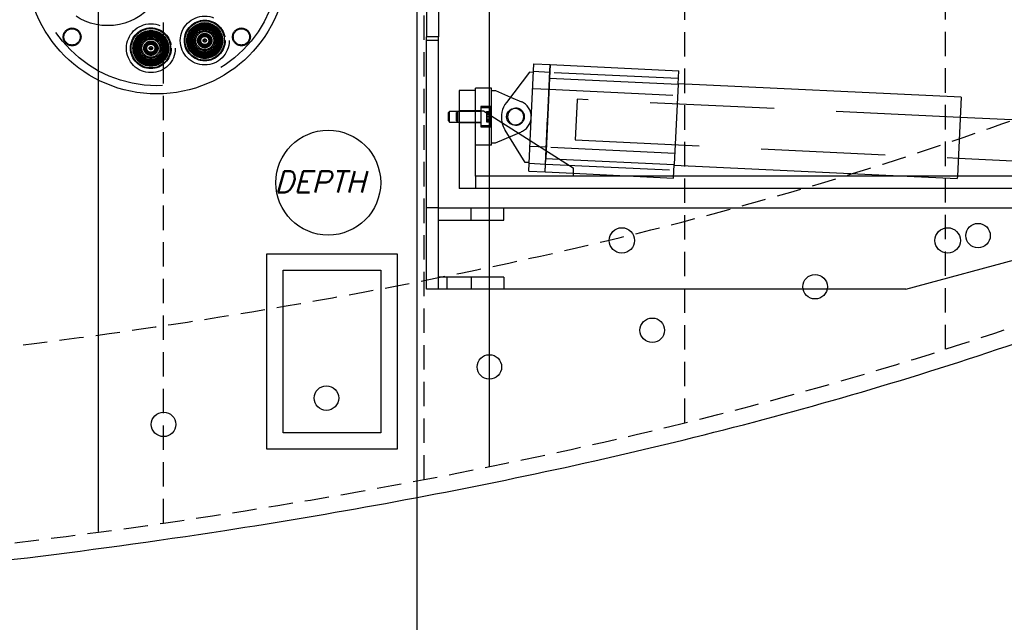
# Model space of a CAD drawing. Extents: x -184.4 to -118.8, y 116.3 to 158.3.
# Tile 2 of 16: x -168.2 to -153, y 116.3 to 125.6. Entities that reach past the tile are written whole.
import ezdxf

# ---------------------------------------------------------------- set-up
doc = ezdxf.new("R2010")
doc.units = 0
doc.header["$LTSCALE"] = 1.5
doc.header["$MEASUREMENT"] = 0
doc.linetypes.add('HIDDEN', pattern=[0.375, 0.25, -0.125])
doc.linetypes.add('SLDHIDDEN0', pattern=[1.905, 1.27, -0.635])
doc.layers.get('0').update_dxf_attribs({"linetype": 'CONTINUOUS'})
for name, color, linetype in [('ANTENNA', 2, 'CONTINUOUS'), ('DEVICE_WATCHDOG', 7, 'CONTINUOUS'), ('HULL', 7, 'CONTINUOUS'), ('SENSOR_DEPTH', 140, 'CONTINUOUS'), ('STATION12', 50, 'CONTINUOUS'), ('STATION13', 90, 'CONTINUOUS'), ('TAIL', 140, 'CONTINUOUS')]:
    doc.layers.add(name, color=color, linetype=linetype)
doc.styles.add('ENGR', font='Romans', dxfattribs={"oblique": 15})

msp = doc.modelspace()

# ---------------------------------------------------------------- linework, layer by layer
msp.add_xline((-162.053, 151.548), (0, 1))
at = {"layer": 'ANTENNA', "linetype": 'CONTINUOUS'}
for centre, radius in [((-166.051, 126.435), 2), ((-166.141, 125.136), 0.005), ((-165.314, 125.254), 0.005)]:
    msp.add_circle(centre, radius, dxfattribs=at)
at = {"layer": 'ANTENNA', "linetype": 'SLDHIDDEN0'}
for centre, radius in [((-166.051, 126.435), 1.875), ((-166.803, 126.369), 0.886), ((-165.314, 125.254), 0.375), ((-167.35, 125.31), 0.137), ((-167.35, 125.31), 0.125), ((-166.141, 125.136), 0.375), ((-166.141, 125.136), 0.313), ((-166.141, 125.136), 0.312), ((-166.141, 125.136), 0.302), ((-165.314, 125.254), 0.313), ((-165.314, 125.254), 0.312), ((-165.314, 125.254), 0.302), ((-165.314, 125.254), 0.275), ((-165.314, 125.254), 0.262), ((-165.314, 125.254), 0.25), ((-165.314, 125.254), 0.237), ((-165.314, 125.254), 0.229), ((-165.314, 125.254), 0.225), ((-165.314, 125.254), 0.219), ((-165.314, 125.254), 0.209), ((-165.314, 125.254), 0.207), ((-165.314, 125.254), 0.199), ((-165.314, 125.254), 0.198), ((-165.314, 125.254), 0.189), ((-165.314, 125.254), 0.187), ((-165.314, 125.254), 0.182), ((-165.314, 125.254), 0.179), ((-165.314, 125.254), 0.177), ((-164.751, 125.31), 0.137), ((-164.751, 125.31), 0.125), ((-166.141, 125.136), 0.275), ((-166.141, 125.136), 0.262), ((-166.141, 125.136), 0.25), ((-166.141, 125.136), 0.237), ((-166.141, 125.136), 0.229), ((-166.141, 125.136), 0.225), ((-166.141, 125.136), 0.219), ((-166.141, 125.136), 0.209), ((-166.141, 125.136), 0.207), ((-166.141, 125.136), 0.199), ((-166.141, 125.136), 0.198), ((-166.141, 125.136), 0.189), ((-166.141, 125.136), 0.187), ((-166.141, 125.136), 0.182), ((-166.141, 125.136), 0.179), ((-166.141, 125.136), 0.177), ((-166.141, 125.136), 0.157), ((-165.314, 125.254), 0.157), ((-165.314, 125.254), 0.138), ((-165.314, 125.254), 0.11), ((-165.314, 125.254), 0.11), ((-165.314, 125.254), 0.1), ((-165.314, 125.254), 0.0875), ((-165.314, 125.254), 0.0725), ((-165.314, 125.254), 0.0666), ((-165.314, 125.254), 0.0625), ((-165.314, 125.254), 0.025), ((-166.141, 125.136), 0.138), ((-166.141, 125.136), 0.11), ((-166.141, 125.136), 0.11), ((-166.141, 125.136), 0.1), ((-166.141, 125.136), 0.0875), ((-166.141, 125.136), 0.0725), ((-166.141, 125.136), 0.0666), ((-166.141, 125.136), 0.0625), ((-166.141, 125.136), 0.025)]:
    msp.add_circle(centre, radius, dxfattribs=at)
at = {"layer": 'DEVICE_WATCHDOG'}
for points in [[(-162.361, 121.979), (-162.361, 118.979), (-164.361, 118.979), (-164.361, 121.979)], [(-162.611, 121.729), (-162.611, 119.229), (-164.111, 119.229), (-164.111, 121.729)]]:
    msp.add_lwpolyline(points, close=True, dxfattribs=at)
at = {"layer": 'HULL', "color": 1, "linetype": 'HIDDEN'}
for p, q in [((-165.946, 117.845), (-165.946, 135.025)), ((-161.946, 118.515), (-161.946, 134.355)), ((-157.946, 119.385), (-157.946, 133.485)), ((-153.946, 120.515), (-153.946, 132.355))]:
    msp.add_line(p, q, dxfattribs=at)
at = {"layer": 'HULL'}
for centre in [(-153.446, 122.259), (-155.946, 121.474), (-158.446, 120.806), (-160.946, 120.243), (-163.446, 119.764), (-165.946, 119.361)]:
    msp.add_circle(centre, 0.188, dxfattribs=at)
at = {"layer": 'HULL', "linetype": 'HIDDEN'}
for points, knots in [([(-173.136, 120.038), (-172.097, 120.134), (-171.057, 120.239), (-168.776, 120.493), (-167.544, 120.644), (-165.001, 121.013), (-163.68, 121.236), (-161.051, 121.742), (-159.752, 122.024), (-157.188, 122.667), (-155.919, 123.029), (-153.603, 123.778), (-152.547, 124.156), (-150.988, 124.766), (-150.475, 124.976), (-149.969, 125.192)], [93.08635, 93.08635, 93.08635, 93.08635, 96.275814, 96.275814, 100.099107, 100.099107, 104.254415, 104.254415, 108.409722, 108.409722, 112.56503, 112.56503, 116.105941, 116.105941, 117.858875, 117.858875, 117.858875, 117.858875]), ([(-179.437, 116.573), (-177.605, 116.675), (-174.437, 116.889), (-169.94, 117.33), (-165.933, 117.816), (-161.927, 118.487), (-157.915, 119.348), (-153.9, 120.477), (-150.867, 121.568), (-149.172, 122.27), (-148.788, 122.435)], [86.493229, 86.493229, 86.493229, 86.493229, 91.998394, 96.017362, 100.048491, 104.104215, 108.197734, 112.354283, 116.605589, 117.858875, 117.858875, 117.858875, 117.858875])]:
    msp.add_open_spline(points, degree=3, knots=knots, dxfattribs=at)
at = {"layer": 'HULL'}
msp.add_open_spline([(-179.437, 116.322), (-178.949, 116.349), (-178.461, 116.378), (-175.806, 116.545), (-173.64, 116.716), (-169.316, 117.149), (-167.156, 117.4), (-163.359, 117.987), (-161.719, 118.286), (-158.458, 118.984), (-156.837, 119.387), (-153.634, 120.328), (-152.052, 120.865), (-149.922, 121.691), (-149.353, 121.922), (-148.788, 122.163)], degree=3, knots=[86.479217, 86.479217, 86.479217, 86.479217, 87.943917, 87.943917, 94.451676, 94.451676, 100.959435, 100.959435, 105.945501, 105.945501, 110.931566, 110.931566, 115.917632, 115.917632, 117.752109, 117.752109, 117.752109, 117.752109], dxfattribs=at)
at = {"layer": 'SENSOR_DEPTH'}
msp.add_circle((-163.419, 123.072), 0.805, dxfattribs=at)
at = {"layer": 'STATION12'}
msp.add_line((-166.946, 117.714), (-166.946, 135.163), dxfattribs=at)
at = {"layer": 'STATION13'}
msp.add_line((-160.946, 118.72), (-160.946, 134.158), dxfattribs=at)
at = {"layer": 'TAIL', "linetype": 'CONTINUOUS'}
for p, q in [((-161.912, 127.558), (-161.912, 125.312)), ((-161.724, 127.558), (-161.724, 125.312)), ((-161.912, 121.435), (-161.912, 125.312)), ((-161.724, 125.312), (-161.912, 125.312)), ((-161.724, 121.435), (-161.724, 125.312)), ((-160.319, 123.716), (-160.263, 124.897)), ((-160.263, 124.897), (-160.013, 124.885)), ((-160.076, 123.562), (-160.013, 124.885)), ((-160.013, 124.885), (-160.052, 124.061)), ((-160.013, 124.885), (-158.04, 124.791)), ((-160.329, 124.768), (-160.683, 124.305)), ((-160.269, 124.765), (-160.329, 124.768)), ((-160.023, 124.678), (-160.076, 123.562)), ((-160.023, 124.678), (-158.05, 124.584)), ((-158.05, 124.584), (-158.04, 124.791)), ((-158.05, 124.584), (-158.109, 123.35)), ((-153.705, 124.385), (-158.05, 124.591)), ((-161.411, 124.485), (-161.411, 122.985)), ((-161.161, 124.485), (-161.411, 124.485)), ((-161.161, 124.485), (-161.411, 124.485)), ((-161.161, 124.485), (-161.161, 124.522)), ((-160.911, 124.522), (-161.161, 124.522)), ((-161.161, 124.173), (-161.161, 124.485)), ((-160.911, 124.093), (-160.911, 124.522)), ((-160.911, 124.485), (-160.851, 124.485)), ((-160.851, 124.485), (-160.621, 124.386)), ((-153.705, 124.385), (-153.762, 123.173)), ((-161.557, 124.167), (-161.575, 124.148)), ((-161.575, 124.021), (-161.575, 124.148)), ((-161.411, 124.167), (-161.557, 124.167)), ((-161.557, 124.003), (-161.557, 124.167)), ((-161.161, 124.173), (-161.036, 124.173)), ((-161.161, 124.173), (-161.036, 124.173)), ((-161.036, 124.173), (-159.661, 123.298)), ((-161.036, 124.173), (-159.661, 123.298)), ((-161.036, 124.173), (-161.036, 124.173)), ((-151.608, 123.972), (-153.719, 124.073)), ((-161.575, 124.021), (-161.557, 124.003)), ((-161.557, 124.003), (-161.411, 124.003)), ((-160.091, 123.237), (-160.052, 124.061)), ((-160.052, 124.061), (-160.052, 124.061)), ((-160.052, 124.061), (-160.052, 124.061)), ((-159.876, 123.434), (-158.109, 123.35)), ((-158.119, 123.143), (-158.109, 123.35)), ((-158.109, 123.343), (-154.531, 123.173)), ((-153.749, 123.448), (-151.637, 123.348)), ((-159.661, 123.298), (-159.661, 123.173)), ((-159.661, 123.216), (-158.119, 123.143)), ((-151.136, 123.173), (-159.661, 123.173)), ((-158.741, 123.173), (-159.661, 123.173)), ((-151.136, 123.173), (-158.117, 123.173)), ((-151.136, 122.985), (-161.411, 122.985)), ((-161.724, 122.685), (-161.224, 122.685)), ((-161.224, 122.497), (-161.224, 122.685)), ((-161.224, 122.685), (-160.724, 122.685)), ((-160.724, 122.685), (-152.224, 122.685)), ((-160.724, 122.497), (-160.724, 122.685)), ((-161.724, 122.497), (-161.224, 122.497)), ((-161.224, 122.497), (-160.724, 122.497)), ((-154.556, 121.435), (-150.849, 122.435)), ((-161.224, 121.623), (-161.724, 121.623)), ((-161.224, 121.623), (-161.224, 121.435)), ((-160.724, 121.623), (-161.224, 121.623)), ((-160.724, 121.623), (-160.724, 121.435)), ((-161.724, 121.435), (-161.912, 121.435)), ((-161.224, 121.435), (-161.724, 121.435)), ((-160.724, 121.435), (-161.224, 121.435)), ((-154.556, 121.435), (-160.724, 121.435))]:
    msp.add_line(p, q, dxfattribs=at)
at = {"layer": 'TAIL', "linetype": 'SLDHIDDEN0'}
for p, q in [((-161.724, 125.256), (-161.912, 125.256)), ((-160.023, 124.678), (-160.013, 124.885)), ((-160.019, 124.765), (-160.268, 124.777)), ((-158.046, 124.67), (-160.019, 124.764)), ((-160.621, 124.386), (-160.453, 124.315)), ((-160.281, 124.517), (-160.031, 124.505)), ((-160.031, 124.507), (-158.058, 124.413)), ((-161.075, 124.241), (-161.075, 124.085)), ((-160.911, 124.241), (-161.075, 124.241)), ((-159.599, 124.34), (-159.628, 123.728)), ((-153.719, 124.073), (-159.599, 124.352)), ((-159.599, 124.352), (-159.599, 124.34)), ((-161.432, 124.167), (-161.45, 124.148)), ((-161.45, 124.141), (-161.45, 124.148)), ((-161.45, 124.021), (-161.45, 124.141)), ((-161.432, 124.158), (-161.432, 124.167)), ((-161.432, 124.003), (-161.432, 124.158)), ((-161.161, 124.173), (-161.411, 124.173)), ((-161.075, 124.167), (-161.411, 124.167)), ((-161.161, 123.173), (-161.161, 124.173)), ((-161.075, 124.173), (-161.161, 124.173)), ((-160.925, 124.22), (-161.075, 124.22)), ((-161.075, 124.085), (-161.075, 123.928)), ((-160.988, 124.165), (-160.988, 124.134)), ((-160.988, 124.165), (-160.911, 124.165)), ((-160.988, 124.157), (-160.911, 124.157)), ((-160.988, 124.153), (-160.911, 124.153)), ((-160.988, 124.134), (-160.988, 124.054)), ((-160.988, 124.134), (-160.911, 124.134)), ((-160.988, 124.116), (-160.911, 124.116)), ((-160.988, 124.089), (-160.911, 124.089)), ((-160.988, 124.081), (-160.911, 124.081)), ((-160.911, 124.206), (-160.925, 124.22)), ((-160.925, 123.95), (-160.925, 124.22)), ((-160.911, 123.647), (-160.911, 124.093)), ((-161.45, 124.021), (-161.432, 124.003)), ((-161.411, 124.003), (-161.075, 124.003)), ((-161.411, 123.996), (-161.161, 123.996)), ((-161.161, 123.996), (-161.075, 123.996)), ((-161.075, 123.95), (-160.925, 123.95)), ((-161.075, 123.928), (-160.911, 123.928)), ((-160.988, 124.054), (-160.988, 124.005)), ((-160.988, 124.054), (-160.911, 124.054)), ((-160.988, 124.036), (-160.911, 124.036)), ((-160.988, 124.017), (-160.911, 124.017)), ((-160.988, 124.013), (-160.911, 124.013)), ((-160.988, 124.005), (-160.911, 124.005)), ((-160.925, 123.95), (-160.911, 123.963)), ((-160.851, 123.685), (-160.453, 123.855)), ((-160.395, 123.383), (-160.704, 123.878)), ((-160.911, 123.647), (-161.161, 123.647)), ((-160.911, 123.685), (-160.851, 123.685)), ((-160.341, 123.249), (-160.319, 123.716)), ((-160.073, 123.616), (-160.323, 123.628)), ((-159.628, 123.728), (-153.749, 123.448)), ((-160.091, 123.237), (-160.076, 123.562)), ((-160.076, 123.562), (-160.081, 123.444)), ((-158.101, 123.521), (-160.073, 123.615)), ((-160.335, 123.381), (-160.395, 123.383)), ((-160.335, 123.369), (-160.086, 123.357)), ((-160.091, 123.237), (-160.081, 123.444)), ((-160.086, 123.358), (-158.113, 123.264)), ((-160.081, 123.444), (-159.876, 123.434)), ((-159.661, 123.173), (-161.161, 123.173)), ((-159.661, 123.173), (-161.161, 123.173)), ((-161.161, 123.173), (-161.161, 122.985)), ((-160.341, 123.249), (-160.091, 123.237)), ((-160.091, 123.237), (-159.661, 123.216)), ((-158.117, 123.173), (-158.741, 123.173)), ((-154.531, 123.173), (-153.764, 123.136)), ((-153.762, 123.173), (-153.764, 123.136)), ((-161.724, 122.685), (-161.912, 122.685)), ((-161.596, 121.623), (-161.596, 121.435))]:
    msp.add_line(p, q, dxfattribs=at)
at = {"layer": 'TAIL', "linetype": 'CONTINUOUS'}
for centre, radius in [((-160.552, 124.085), 0.13), ((-158.912, 122.185), 0.195), ((-153.912, 122.185), 0.195)]:
    msp.add_circle(centre, radius, dxfattribs=at)
for centre, radius, start, end in [((-160.386, 124.077), 0.375, 142.5653, 193.2388), ((-160.536, 124.085), 0.13, 93.3643, 180), ((-160.536, 124.085), 0.13, 180, 266.6357)]:
    msp.add_arc(centre, radius, start, end, dxfattribs=at)
at = {"layer": 'TAIL', "linetype": 'SLDHIDDEN0'}
for centre, radius, start, end in [((-160.552, 124.085), 0.25, 293.1435, 66.8565), ((-160.536, 124.085), 0.13, 266.6357, 93.3643), ((-160.386, 124.077), 0.375, 193.2388, 211.99)]:
    msp.add_arc(centre, radius, start, end, dxfattribs=at)

# ---------------------------------------------------------------- texts
at = {"layer": 'SENSOR_DEPTH', "style": 'ENGR', "oblique": 15}
msp.add_text('DEPTH', height=0.329, dxfattribs=at).set_placement((-164.242, 122.92))

doc.saveas('drawing.dxf')
